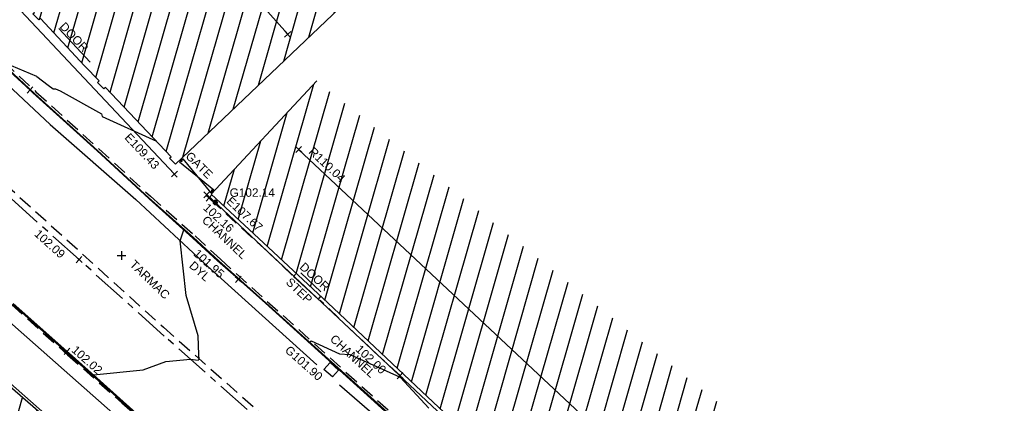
# Model space of a CAD drawing. Extents: x 635157 to 635442, y 694407 to 694910.
# Tile 81 of 104: x 635365 to 635400, y 694551 to 694565. Entities that reach past the tile are written whole.
import ezdxf

# ---------------------------------------------------------------- set-up
doc = ezdxf.new("R2010")
doc.units = 0
doc.header["$MEASUREMENT"] = 0
doc.linetypes.add('CENTER', pattern=[2, 1.25, -0.25, 0.25, -0.25])
doc.linetypes.add('DASHED', pattern=[0.75, 0.5, -0.25])
doc.layers.get('0').update_dxf_attribs({"color": 12, "linetype": 'CONTINUOUS'})
for name, color, linetype in [('BUILDING', 5, 'CONTINUOUS'), ('CHANGE_OF_SURFACE', 7, 'DASHED'), ('CHANNEL', 151, 'DASHED'), ('CHANNEL_LVL', 151, 'CONTINUOUS'), ('CHANNEL_TXT', 151, 'CONTINUOUS'), ('CONTOURS_INDEX', 4, 'CONTINUOUS'), ('CONTOURS_MINOR', 132, 'CONTINUOUS'), ('DOOR', 7, 'CONTINUOUS'), ('DOOR_TXT', 7, 'CONTINUOUS'), ('EAVE', 3, 'CONTINUOUS'), ('EAVE_LVL', 3, 'CONTINUOUS'), ('GATE', 7, 'CONTINUOUS'), ('GATE_TXT', 7, 'CONTINUOUS'), ('GULLY', 151, 'CONTINUOUS'), ('GULLY_LVL', 151, 'CONTINUOUS'), ('HATCHING', 4, 'CONTINUOUS'), ('KERB_BOTTOM', 172, 'CONTINUOUS'), ('KERB_BOTTOM_LVL', 172, 'CONTINUOUS'), ('KERB_TOP', 2, 'CONTINUOUS'), ('MARKINGS_DASHED_WHITE', 9, 'DASHED'), ('MARKINGS_DOUBLE_YELLOW', 9, 'CONTINUOUS'), ('MARKINGS_DOUBLE_YELLOW_TXT', 9, 'CONTINUOUS'), ('OVERHEAD_ELECTRIC', 1, 'OH_ELEC'), ('RIDGE', 6, 'CONTINUOUS'), ('RIDGE_LVL', 6, 'CONTINUOUS'), ('ROAD_CROWNLINE', 212, 'CENTER'), ('ROAD_CROWNLINE_LVL', 212, 'CONTINUOUS'), ('STEPS', 7, 'CONTINUOUS'), ('STEPS_TXT', 7, 'CONTINUOUS'), ('TEXT', 7, 'CONTINUOUS'), ('TEXT_TXT', 7, 'CONTINUOUS')]:
    doc.layers.add(name, color=color, linetype=linetype)
doc.styles.add('Arial', font='arial.ttf')
doc.linetypes.add('OH_ELEC', pattern='A,4,-0.4,["OE",Arial,S=0.36,R=0,X=0,Y=-0.18],-1.2', length=5.6)

# ---------------------------------------------------------------- blocks, each defined once
blk = doc.blocks.new('MH_CIR2')
at = {"color": 0, "linetype": 'ByBlock', "flags": 128}
for points in [[(0.5, 0), (0.475, 0.154), (0.404, 0.293), (0.293, 0.404), (0.154, 0.475), (0, 0.5), (-0.154, 0.475), (-0.293, 0.404), (-0.404, 0.293), (-0.475, 0.154), (-0.5, 0), (-0.475, -0.154), (-0.404, -0.293), (-0.293, -0.404), (-0.154, -0.475), (0, -0.5), (0.154, -0.475), (0.293, -0.404), (0.404, -0.293), (0.475, -0.154)], [(-0.499, -0.033), (0.033, 0.499)], [(-0.496, 0.06), (-0.06, 0.496)], [(-0.488, -0.111), (0.111, 0.488)], [(-0.467, -0.18), (0.18, 0.467)], [(-0.467, 0.179), (-0.179, 0.467)], [(-0.438, -0.241), (0.241, 0.438)], [(-0.403, -0.296), (0.296, 0.403)], [(-0.362, -0.345), (0.345, 0.362)], [(-0.315, -0.388), (0.388, 0.315)], [(-0.263, -0.425), (0.425, 0.263)], [(-0.204, -0.456), (0.456, 0.204)], [(-0.138, -0.48), (0.48, 0.138)], [(-0.064, -0.496), (0.496, 0.064)], [(0.5, 0), (0.475, -0.154)], [(0.022, -0.5), (0.5, -0.022)], [(0.128, -0.483), (0.483, -0.128)], [(0.305, -0.396), (0.396, -0.305)]]:
    blk.add_lwpolyline(points, dxfattribs=at)
blk = doc.blocks.new('GATE')
at = {"color": 0, "linetype": 'ByBlock', "flags": 128}
for points in [[(-0.450902, 0), (-0.451904, 0.007014), (-0.455912, 0.014028), (-0.460922, 0.019038), (-0.467936, 0.023046), (-0.475952, 0.024048), (-0.482966, 0.023046), (-0.48998, 0.019038), (-0.49499, 0.014028), (-0.498998, 0.007014), (-0.5, 0), (-0.498998, -0.007014), (-0.49499, -0.014028), (-0.48998, -0.019038), (-0.482966, -0.023046), (-0.475952, -0.024048), (-0.467936, -0.023046), (-0.460922, -0.019038), (-0.455912, -0.014028), (-0.451904, -0.007014)], [(-0.475952, 0.024048), (-0.475952, 0.078156), (0.475952, -0.078156), (0.475952, -0.024048)], [(-0.475952, -0.024048), (-0.475952, -0.078156), (0.475952, 0.078156), (0.475952, 0.024048)], [(-0.450902, 0), (-0.451904, -0.007014)], [(0.5, 0), (0.498998, 0.007014), (0.49499, 0.014028), (0.48998, 0.019038), (0.482966, 0.023046), (0.475952, 0.024048), (0.467936, 0.023046), (0.460922, 0.019038), (0.455912, 0.014028), (0.451904, 0.007014), (0.450902, 0), (0.451904, -0.007014), (0.455912, -0.014028), (0.460922, -0.019038), (0.467936, -0.023046), (0.475952, -0.024048), (0.482966, -0.023046), (0.48998, -0.019038), (0.49499, -0.014028), (0.498998, -0.007014)], [(0.5, 0), (0.498998, -0.007014)]]:
    blk.add_lwpolyline(points, dxfattribs=at)
blk = doc.blocks.new('SPOT')
at = {"color": 0, "linetype": 'ByBlock', "flags": 128}
for points in [[(-0.5, 0), (0.5, 0)], [(0, 0.5), (0, -0.5)]]:
    blk.add_lwpolyline(points, dxfattribs=at)

msp = doc.modelspace()

# ---------------------------------------------------------------- hatches: boundary and pattern name
at = {"layer": 'HATCHING'}
h = msp.add_hatch(dxfattribs=at)
h.set_pattern_fill('ANSI31', color=256, scale=5, angle=29)
h.paths.add_polyline_path([(635383.126, 694537.127), (635382.391, 694536.475), (635381.168, 694537.559), (635378.803, 694539.603), (635377.697, 694540.605), (635376.515, 694541.589), (635376.514, 694541.59), (635376.065, 694542.029), (635373.987, 694543.865), (635373.671, 694544.157), (635373.693, 694544.198), (635373.551, 694544.328), (635373.524, 694544.32), (635373.178, 694544.642), (635373.159, 694544.718), (635372.124, 694545.63), (635372.1, 694545.61), (635371.283, 694546.33), (635371.227, 694546.318), (635369.901, 694547.492), (635369.938, 694547.529), (635369.546, 694547.897), (635369.499, 694547.853), (635368.188, 694549.046), (635368.212, 694549.07), (635368.073, 694549.191), (635368.092, 694549.213), (635367.926, 694549.353), (635367.877, 694549.313), (635367.688, 694549.495), (635364.724, 694552.073), (635361.764, 694554.59), (635361.016, 694555.235), (635357.697, 694551.62), (635390.62, 694521.424), (635394.389, 694524.659), (635390.764, 694528.774), (635386.933, 694532.877)])
h.paths.add_polyline_path([(635375.04, 694542.238), (635375.038, 694542.236), (635375.047, 694542.235)], flags=16)
h.paths.add_polyline_path([(635375.144, 694542.302), (635375.145, 694542.303), (635375.145, 694542.305)], flags=16)
h.paths.add_polyline_path([(635375.023, 694542.248), (635375.009, 694542.261), (635375.114, 694542.367), (635375.129, 694542.354)], flags=16)
h.paths.add_polyline_path([(635374.783, 694542.419), (635374.781, 694542.417), (635374.79, 694542.416)], flags=16)
h.paths.add_polyline_path([(635374.887, 694542.483), (635374.888, 694542.484), (635374.888, 694542.486)], flags=16)
h.paths.add_polyline_path([(635374.766, 694542.429), (635374.752, 694542.442), (635374.857, 694542.548), (635374.872, 694542.535)], flags=16)
h.paths.add_polyline_path([(635392.055, 694548.539), (635387.634, 694544.147), (635388.401, 694543.446), (635391.278, 694540.784), (635393.592, 694538.676), (635395.105, 694537.24), (635396.963, 694535.426), (635399.097, 694533.362), (635400.928, 694531.6), (635403.176, 694529.45), (635405.722, 694526.928), (635409.553, 694522.994), (635413.791, 694527.117)])
h.paths.add_polyline_path([(635375.884, 694562.701), (635372.131, 694558.679), (635373.989, 694556.946), (635376.276, 694554.813), (635380.019, 694551.291), (635381.717, 694549.708), (635383.835, 694547.728), (635385.857, 694545.85), (635390.685, 694550.853)])
h.paths.add_polyline_path([(635363.024, 694587.399), (635356.617, 694581.318), (635356.773, 694581.157), (635356.004, 694580.237), (635355.585, 694579.218), (635355.426, 694578.119), (635355.577, 694577.002), (635355.984, 694576.012), (635356.678, 694575.139), (635356.485, 694574.958), (635356.693, 694574.735), (635356.754, 694574.799), (635358.757, 694572.674), (635358.7, 694572.622), (635358.909, 694572.399), (635358.962, 694572.456), (635360.656, 694570.655), (635361.072, 694570.225), (635361.009, 694570.162), (635361.215, 694569.938), (635361.283, 694569.994), (635363.472, 694567.669), (635363.411, 694567.617), (635363.617, 694567.394), (635363.675, 694567.448), (635365.854, 694565.13), (635365.798, 694565.078), (635366.007, 694564.862), (635366.068, 694564.916), (635367.636, 694563.237), (635368.156, 694562.701), (635368.092, 694562.642), (635368.313, 694562.412), (635368.377, 694562.463), (635370.712, 694560.002), (635370.654, 694559.955), (635370.864, 694559.74), (635376.69, 694565.287)])
h.paths.add_polyline_path([(635340.843, 694609.097), (635310.668, 694641.242), (635260.998, 694711.13), (635254.794, 694707.967), (635254.982, 694707.577), (635255.037, 694707.594), (635255.163, 694707.314), (635255.303, 694707.369), (635255.766, 694706.482), (635255.619, 694706.411), (635256.092, 694705.42), (635256.628, 694704.271), (635257.33, 694702.895), (635257.783, 694701.937), (635258.364, 694700.775), (635258.996, 694699.481), (635259.124, 694699.553), (635259.626, 694698.518), (635259.497, 694698.455), (635260.193, 694697.018), (635260.144, 694696.981), (635260.329, 694696.616), (635260.381, 694696.631), (635261.009, 694695.748), (635262.602, 694693.558), (635263.275, 694692.54), (635263.528, 694692.702), (635264.494, 694691.381), (635264.227, 694691.194), (635264.297, 694691.118), (635264.252, 694691.086), (635265.225, 694689.727), (635267.498, 694686.442), (635267.479, 694686.428), (635267.607, 694686.268), (635267.788, 694686.376), (635269.1, 694684.707), (635268.869, 694684.547), (635269.504, 694683.685), (635269.543, 694683.712), (635270.354, 694682.607), (635270.491, 694682.511), (635270.671, 694682.43), (635270.847, 694682.401), (635271.107, 694682.488), (635271.918, 694681.42), (635272.84, 694680.278), (635272.364, 694679.954), (635272.854, 694679.329), (635272.812, 694679.297), (635272.932, 694679.124), (635273.014, 694679.177), (635273.648, 694678.217), (635273.694, 694678.243), (635274.241, 694677.393), (635274.322, 694677.452), (635274.91, 694676.606), (635274.861, 694676.575), (635274.92, 694676.482), (635276.416, 694674.246), (635277.193, 694673.114), (635278.058, 694671.847), (635279.242, 694670.079), (635279.079, 694669.979), (635279.249, 694669.748), (635279.32, 694669.803), (635279.542, 694669.455), (635279.651, 694669.54), (635282.053, 694666.055), (635281.964, 694665.988), (635282.084, 694665.805), (635282.134, 694665.84), (635282.536, 694665.275), (635282.487, 694665.236), (635282.613, 694665.058), (635282.682, 694665.104), (635283.819, 694663.481), (635283.741, 694663.42), (635283.859, 694663.248), (635283.93, 694663.291), (635284.117, 694662.979), (635284.029, 694662.9), (635284.165, 694662.734), (635284.275, 694662.815), (635285.778, 694660.802), (635285.666, 694660.718), (635285.705, 694660.654), (635285.764, 694660.703), (635286.193, 694660.137), (635286.93, 694659.112), (635288.509, 694656.867), (635289.051, 694656.088), (635290.225, 694654.445), (635290.724, 694653.781), (635292.372, 694651.445), (635293.989, 694649.178), (635296.004, 694646.335), (635295.947, 694646.294), (635296.987, 694644.887), (635298.142, 694643.179), (635299.048, 694641.89), (635299.21, 694641.681), (635300.475, 694640.048), (635301.031, 694639.284), (635302.386, 694637.532), (635304.433, 694634.847), (635304.403, 694634.821), (635304.583, 694634.617), (635304.626, 694634.651), (635306.232, 694632.553), (635306.822, 694631.695), (635306.918, 694631.74), (635306.955, 694631.718), (635307.058, 694631.782), (635307.945, 694630.615), (635308.029, 694630.507), (635308.555, 694629.816), (635308.651, 694629.703), (635308.717, 694629.612), (635309.21, 694628.764), (635309.273, 694628.57), (635309.343, 694628.377), (635309.955, 694627.62), (635311.07, 694628.5), (635311.462, 694627.992), (635311.401, 694627.955), (635311.521, 694627.794), (635311.582, 694627.838), (635312.298, 694626.916), (635312.23, 694626.858), (635312.347, 694626.703), (635312.411, 694626.747), (635313.011, 694625.977), (635312.943, 694625.923), (635313.061, 694625.762), (635313.122, 694625.806), (635313.639, 694625.127), (635313.58, 694625.083), (635313.691, 694624.924), (635313.764, 694624.97), (635314.35, 694624.186), (635314.284, 694624.142), (635314.403, 694623.987), (635314.462, 694624.024), (635315.019, 694623.294), (635314.962, 694623.257), (635315.075, 694623.095), (635315.122, 694623.129), (635315.752, 694622.303), (635315.693, 694622.247), (635315.82, 694622.102), (635315.889, 694622.154), (635316.357, 694621.544), (635317.722, 694619.845), (635318.742, 694618.632), (635319.225, 694618.053), (635319.524, 694617.632), (635320.928, 694615.953), (635322.544, 694614.007), (635323.254, 694613.14), (635323.203, 694613.102), (635323.369, 694612.916), (635323.489, 694613.036), (635325.36, 694610.767), (635325.953, 694610.086), (635325.771, 694609.939), (635325.938, 694609.75), (635326.002, 694609.776), (635327.112, 694608.412), (635328.448, 694606.818), (635329.242, 694605.88), (635329.34, 694605.73), (635329.773, 694605.271), (635329.862, 694605.34), (635331.264, 694603.652), (635331.085, 694603.49), (635331.153, 694603.397), (635331.247, 694603.446), (635331.543, 694603.11), (635331.433, 694603.021), (635331.597, 694602.826), (635331.705, 694602.906), (635332.418, 694602.056), (635332.994, 694601.365), (635335.075, 694598.87), (635334.94, 694598.76), (635335.115, 694598.559), (635335.237, 694598.656), (635335.362, 694598.51), (635335.332, 694598.483), (635336.798, 694596.765), (635336.874, 694596.826), (635337.55, 694596.014), (635337.477, 694595.946), (635339.6, 694593.424), (635340.215, 694592.695), (635340.284, 694592.75), (635340.984, 694591.926), (635340.903, 694591.872), (635341.801, 694590.804), (635341.881, 694590.867), (635342.556, 694590.041), (635342.482, 694589.987), (635343.585, 694588.723), (635344.318, 694589.348), (635353.835, 694597.429)])
h.paths.add_polyline_path([(635382.744, 694536.758), (635383.892, 694535.484), (635384.233, 694535.791), (635383.086, 694537.065)], flags=24)
h.paths.add_polyline_path([(635381.965, 694534.404), (635383.024, 694533.025), (635383.388, 694533.305), (635382.33, 694534.683)], flags=24)
h.paths.add_polyline_path([(635372.431, 694540.666), (635373.727, 694539.508), (635374.034, 694539.851), (635372.738, 694541.009)], flags=24)
h.paths.add_polyline_path([(635365.816, 694546.463), (635367.09, 694545.282), (635367.402, 694545.619), (635366.128, 694546.8)], flags=24)
h.paths.add_polyline_path([(635359.556, 694551.748), (635360.86, 694550.599), (635361.164, 694550.944), (635359.86, 694552.093)], flags=24)
h.paths.add_polyline_path([(635393.406, 694524.392), (635394.138, 694524.392), (635394.138, 694524.842), (635393.406, 694524.842)], flags=24)
h.paths.add_polyline_path([(635373.073, 694543.169), (635373.806, 694543.169), (635373.806, 694543.619), (635373.073, 694543.619)], flags=24)
h.paths.add_polyline_path([(635366.503, 694549.035), (635367.235, 694549.035), (635367.235, 694549.485), (635366.503, 694549.485)], flags=24)
h.paths.add_polyline_path([(635374.002, 694541.799), (635374.897, 694541.799), (635374.897, 694542.249), (635374.002, 694542.249)], flags=24)
h.paths.add_polyline_path([(635380.612, 694536.067), (635382.608, 694536.067), (635382.608, 694536.533), (635380.612, 694536.533)], flags=24)
h.paths.add_polyline_path([(635361.368, 694554.115), (635362.457, 694553.216), (635362.753, 694553.576), (635361.664, 694554.474)], flags=24)
h.paths.add_polyline_path([(635371.614, 694545.258), (635372.643, 694544.29), (635372.962, 694544.629), (635371.933, 694545.597)], flags=24)
h.paths.add_polyline_path([(635378.099, 694539.452), (635379.136, 694538.494), (635379.452, 694538.836), (635378.415, 694539.794)], flags=24)
h.paths.add_polyline_path([(635385.395, 694533.514), (635386.396, 694532.517), (635386.725, 694532.847), (635385.724, 694533.844)], flags=24)
h.paths.add_polyline_path([(635389.274, 694529.463), (635390.229, 694528.423), (635390.572, 694528.738), (635389.616, 694529.778)], flags=24)
h.paths.add_polyline_path([(635387.681, 694544.171), (635388.946, 694543.014), (635389.256, 694543.353), (635387.991, 694544.51)], flags=24)
h.paths.add_polyline_path([(635394.829, 694537.606), (635396.057, 694536.41), (635396.378, 694536.74), (635395.149, 694537.936)], flags=24)
h.paths.add_polyline_path([(635408.09, 694524.636), (635409.301, 694523.422), (635409.627, 694523.747), (635408.416, 694524.961)], flags=24)
h.paths.add_polyline_path([(635390.548, 694545.749), (635391.829, 694544.575), (635392.14, 694544.914), (635390.859, 694546.088)], flags=24)
h.paths.add_polyline_path([(635397.846, 694539.777), (635399.094, 694538.569), (635399.414, 694538.899), (635398.166, 694540.108)], flags=24)
h.paths.add_polyline_path([(635404.16, 694532.598), (635405.384, 694531.365), (635405.71, 694531.689), (635404.486, 694532.922)], flags=24)
h.paths.add_polyline_path([(635394.539, 694537.736), (635395.271, 694537.736), (635395.271, 694538.186), (635394.539, 694538.186)], flags=25)
h.paths.add_polyline_path([(635390.658, 694541.517), (635391.702, 694540.565), (635392.015, 694540.909), (635390.972, 694541.861)], flags=24)
h.paths.add_polyline_path([(635398.212, 694534.418), (635399.253, 694533.464), (635399.568, 694533.807), (635398.526, 694534.761)], flags=24)
h.paths.add_polyline_path([(635406.678, 694526.264), (635407.691, 694525.28), (635408.016, 694525.614), (635407.002, 694526.598)], flags=24)
h.paths.add_polyline_path([(635372.537, 694558.388), (635373.787, 694557.214), (635374.102, 694557.549), (635372.852, 694558.723)], flags=24)
h.paths.add_polyline_path([(635375.46, 694560.145), (635376.727, 694558.956), (635377.042, 694559.292), (635375.774, 694560.48)], flags=24)
h.paths.add_polyline_path([(635385.524, 694550.725), (635386.792, 694549.536), (635387.106, 694549.872), (635385.839, 694551.06)], flags=24)
h.paths.add_polyline_path([(635385.34, 694546.201), (635386.072, 694546.201), (635386.072, 694546.651), (635385.34, 694546.651)], flags=25)
h.paths.add_polyline_path([(635372.71, 694558.5), (635374.473, 694558.5), (635374.473, 694558.966), (635372.71, 694558.966)], flags=24)
h.paths.add_polyline_path([(635375.135, 694556.049), (635376.179, 694555.097), (635376.493, 694555.441), (635375.449, 694556.393)], flags=24)
h.paths.add_polyline_path([(635381.928, 694549.628), (635382.961, 694548.665), (635383.279, 694549.006), (635382.245, 694549.968)], flags=24)
h.paths.add_polyline_path([(635368.921, 694560.667), (635370.096, 694559.419), (635370.431, 694559.735), (635369.255, 694560.983)], flags=9)
h.paths.add_polyline_path([(635373.432, 694566.114), (635374.592, 694564.82), (635374.934, 694565.126), (635373.775, 694566.421)], flags=24)
h.paths.add_polyline_path([(635358.701, 694582.255), (635359.861, 694580.96), (635360.203, 694581.267), (635359.044, 694582.561)], flags=24)
h.paths.add_polyline_path([(635371.083, 694559.997), (635372.004, 694559.085), (635372.332, 694559.415), (635371.411, 694560.327)], flags=9)
h.paths.add_polyline_path([(635358.317, 694572.055), (635359.314, 694571.088), (635359.638, 694571.422), (635358.641, 694572.389)], flags=25)
h.paths.add_polyline_path([(635359.634, 694572.058), (635360.605, 694571.032), (635360.943, 694571.352), (635359.972, 694572.378)], flags=24)
h.paths.add_polyline_path([(635366.612, 694564.608), (635367.582, 694563.581), (635367.921, 694563.901), (635366.951, 694564.928)], flags=24)
h.paths.add_polyline_path([(635277.397, 694671.63), (635278.358, 694670.21), (635278.738, 694670.467), (635277.778, 694671.887)], flags=25)
h.paths.add_polyline_path([(635289.693, 694653.977), (635290.679, 694652.575), (635291.055, 694652.839), (635290.068, 694654.241)], flags=25)
h.paths.add_polyline_path([(635321.171, 694614.358), (635322.266, 694613.039), (635322.619, 694613.332), (635321.524, 694614.652)], flags=25)
h.paths.add_polyline_path([(635326.786, 694607.556), (635327.879, 694606.235), (635328.233, 694606.528), (635327.141, 694607.849)], flags=25)
h.paths.add_polyline_path([(635334.893, 694597.806), (635335.995, 694596.492), (635336.347, 694596.787), (635335.245, 694598.101)], flags=25)
h.paths.add_polyline_path([(635328.987, 694605.239), (635330.079, 694603.916), (635330.433, 694604.209), (635329.342, 694605.531)], flags=25)
h.paths.add_polyline_path([(635310.623, 694628.146), (635311.638, 694626.764), (635312.009, 694627.037), (635310.993, 694628.418)], flags=25)
h.paths.add_polyline_path([(635308.013, 694629.017), (635309.051, 694627.653), (635309.417, 694627.931), (635308.379, 694629.296)], flags=25)
h.paths.add_polyline_path([(635287.822, 694656.716), (635288.803, 694655.31), (635289.18, 694655.573), (635288.199, 694656.979)], flags=25)
h.paths.add_polyline_path([(635289.3, 694661.422), (635290.306, 694660.008), (635290.674, 694660.27), (635289.668, 694661.684)], flags=24)
h.paths.add_polyline_path([(635287.328, 694664.72), (635288.335, 694663.307), (635288.703, 694663.569), (635287.696, 694664.982)], flags=24)
h.paths.add_polyline_path([(635276.791, 694679.468), (635277.799, 694678.053), (635278.174, 694678.32), (635277.165, 694679.735)], flags=24)
h.paths.add_polyline_path([(635263.589, 694698.107), (635264.562, 694696.668), (635264.943, 694696.925), (635263.969, 694698.365)], flags=24)
h.paths.add_polyline_path([(635300.234, 694646.926), (635301.227, 694645.5), (635301.604, 694645.763), (635300.611, 694647.189)], flags=24)
h.paths.add_polyline_path([(635314.377, 694630.573), (635315.421, 694629.184), (635315.789, 694629.46), (635314.745, 694630.85)], flags=24)
h.paths.add_polyline_path([(635302.728, 694644.374), (635303.77, 694642.983), (635304.138, 694643.258), (635303.097, 694644.65)], flags=24)
h.paths.add_polyline_path([(635306.117, 694640.277), (635307.141, 694638.874), (635307.513, 694639.145), (635306.488, 694640.548)], flags=24)
h.paths.add_polyline_path([(635321.417, 694621.193), (635322.521, 694619.851), (635322.876, 694620.143), (635321.772, 694621.485)], flags=24)
h.paths.add_polyline_path([(635326.11, 694614.754), (635327.214, 694613.412), (635327.569, 694613.704), (635326.465, 694615.046)], flags=24)
h.paths.add_polyline_path([(635332.721, 694606.876), (635333.831, 694605.539), (635334.185, 694605.833), (635333.075, 694607.17)], flags=24)
h.paths.add_polyline_path([(635339.319, 694599.986), (635340.436, 694598.655), (635340.788, 694598.95), (635339.671, 694600.282)], flags=24)
h.paths.add_polyline_path([(635344.525, 694593.796), (635345.642, 694592.464), (635345.994, 694592.759), (635344.877, 694594.091)], flags=24)
h.paths.add_polyline_path([(635344.311, 694589.488), (635345.109, 694588.467), (635345.476, 694588.754), (635344.677, 694589.775)], flags=9)
h.paths.add_polyline_path([(635323.733, 694611.065), (635324.661, 694609.969), (635325.016, 694610.27), (635324.088, 694611.366)], flags=25)
h.paths.add_polyline_path([(635296.758, 694643.381), (635297.593, 694642.213), (635297.971, 694642.483), (635297.136, 694643.651)], flags=25)
h.paths.add_polyline_path([(635294.822, 694647.95), (635295.559, 694647.95), (635295.559, 694648.416), (635294.822, 694648.416)], flags=25)
h.paths.add_polyline_path([(635290.196, 694654.343), (635290.928, 694654.343), (635290.928, 694654.793), (635290.196, 694654.793)], flags=25)
h.paths.add_polyline_path([(635294.588, 694648.28), (635295.32, 694648.28), (635295.32, 694648.73), (635294.588, 694648.73)], flags=25)
h.paths.add_polyline_path([(635306.518, 694632.205), (635307.25, 694632.205), (635307.25, 694632.655), (635306.518, 694632.655)], flags=24)
h.paths.add_polyline_path([(635317.842, 694619.703), (635318.574, 694619.703), (635318.574, 694620.153), (635317.842, 694620.153)], flags=25)
h.paths.add_polyline_path([(635329.711, 694605.428), (635330.444, 694605.428), (635330.444, 694605.878), (635329.711, 694605.878)], flags=24)
h.paths.add_polyline_path([(635343.261, 694589.056), (635343.993, 694589.056), (635343.993, 694589.506), (635343.261, 694589.506)], flags=25)
h.paths.add_polyline_path([(635309.576, 694628.379), (635310.617, 694628.379), (635310.617, 694628.844), (635309.576, 694628.844)], flags=24)
h.paths.add_polyline_path([(635340.2, 694590.968), (635341.541, 694589.522), (635341.882, 694589.838), (635340.541, 694591.284)], flags=25)
h.paths.add_polyline_path([(635340.442, 694591.192), (635341.687, 694589.849), (635342.028, 694590.166), (635340.783, 694591.509)], flags=25)
h.paths.add_polyline_path([(635286.101, 694660.506), (635286.917, 694659.353), (635287.297, 694659.622), (635286.481, 694660.775)], flags=24)
h.paths.add_polyline_path([(635289.117, 694656.561), (635289.897, 694655.383), (635290.285, 694655.64), (635289.505, 694656.818)], flags=24)
h.paths.add_polyline_path([(635292.723, 694652.123), (635293.489, 694650.936), (635293.88, 694651.188), (635293.115, 694652.375)], flags=24)
h.paths.add_polyline_path([(635295.154, 694647.899), (635295.962, 694646.741), (635296.343, 694647.007), (635295.536, 694648.166)], flags=24)
h.paths.add_polyline_path([(635301.236, 694639.307), (635302.063, 694638.162), (635302.44, 694638.434), (635301.614, 694639.58)], flags=24)
h.paths.add_polyline_path([(635305.299, 694634.449), (635306.127, 694633.305), (635306.504, 694633.578), (635305.676, 694634.722)], flags=24)
h.paths.add_polyline_path([(635308.082, 694631.11), (635308.937, 694629.986), (635309.308, 694630.268), (635308.453, 694631.392)], flags=24)
h.paths.add_polyline_path([(635311.392, 694628.453), (635312.221, 694627.31), (635312.598, 694627.583), (635311.768, 694628.726)], flags=24)
h.paths.add_polyline_path([(635312.542, 694627.118), (635313.388, 694625.987), (635313.761, 694626.267), (635312.914, 694627.397)], flags=24)
h.paths.add_polyline_path([(635316.603, 694621.593), (635317.465, 694620.474), (635317.834, 694620.758), (635316.972, 694621.877)], flags=24)
h.paths.add_polyline_path([(635319.39, 694617.975), (635320.316, 694616.908), (635320.668, 694617.214), (635319.742, 694618.28)], flags=24)
h.paths.add_polyline_path([(635322.822, 694613.451), (635323.56, 694613.451), (635323.56, 694613.917), (635322.822, 694613.917)], flags=25)
h.paths.add_polyline_path([(635325.193, 694611.233), (635326.081, 694610.134), (635326.443, 694610.427), (635325.555, 694611.526)], flags=24)
h.paths.add_polyline_path([(635328.547, 694606.999), (635329.5, 694605.957), (635329.844, 694606.271), (635328.891, 694607.313)], flags=24)
h.paths.add_polyline_path([(635330.018, 694605.16), (635330.94, 694604.09), (635331.293, 694604.393), (635330.371, 694605.464)], flags=24)
h.paths.add_polyline_path([(635332.93, 694601.622), (635333.842, 694600.543), (635334.197, 694600.844), (635333.286, 694601.923)], flags=24)
h.paths.add_polyline_path([(635338.789, 694594.985), (635339.747, 694593.947), (635340.09, 694594.263), (635339.131, 694595.301)], flags=24)
h.paths.add_polyline_path([(635271.708, 694679.383), (635272.751, 694678.025), (635273.109, 694678.301), (635272.066, 694679.658)], flags=25)
h.paths.add_polyline_path([(635283.749, 694662.265), (635284.714, 694660.848), (635285.094, 694661.106), (635284.129, 694662.524)], flags=25)
h.paths.add_polyline_path([(635267.26, 694685.32), (635268.305, 694683.96), (635268.669, 694684.24), (635267.625, 694685.6)], flags=25)
h.paths.add_polyline_path([(635258.819, 694698.181), (635259.576, 694696.643), (635259.989, 694696.846), (635259.231, 694698.384)], flags=25)
h.paths.add_polyline_path([(635254.141, 694707.654), (635254.898, 694706.116), (635255.31, 694706.319), (635254.553, 694707.857)], flags=9)
h.paths.add_polyline_path([(635261.038, 694702.064), (635261.816, 694700.513), (635262.22, 694700.715), (635261.442, 694702.266)], flags=24)
h.paths.add_polyline_path([(635257.727, 694708.913), (635258.469, 694707.341), (635258.885, 694707.537), (635258.143, 694709.109)], flags=24)
h.paths.add_polyline_path([(635272.596, 694679.499), (635273.474, 694680.057), (635273.224, 694680.45), (635272.346, 694679.892)], flags=25)
h.paths.add_polyline_path([(635282.458, 694665.472), (635283.283, 694664.325), (635283.661, 694664.597), (635282.836, 694665.744)], flags=24)
h.paths.add_polyline_path([(635280.995, 694668.931), (635281.819, 694667.784), (635282.197, 694668.055), (635281.373, 694669.203)], flags=24)
h.paths.add_polyline_path([(635277.625, 694673.751), (635278.387, 694672.561), (635278.779, 694672.812), (635278.017, 694674.002)], flags=24)
h.paths.add_polyline_path([(635274.282, 694677.729), (635275.121, 694676.592), (635275.496, 694676.869), (635274.657, 694678.005)], flags=24)
h.paths.add_polyline_path([(635273.195, 694679.797), (635274.051, 694678.674), (635274.422, 694678.956), (635273.565, 694680.079)], flags=24)
h.paths.add_polyline_path([(635271.568, 694682.18), (635272.401, 694681.039), (635272.777, 694681.314), (635271.944, 694682.455)], flags=24)
h.paths.add_polyline_path([(635265.934, 694690.424), (635266.72, 694689.25), (635267.107, 694689.509), (635266.321, 694690.683)], flags=24)
h.paths.add_polyline_path([(635263.542, 694692.787), (635264.367, 694691.64), (635264.745, 694691.912), (635263.92, 694693.059)], flags=24)
h.paths.add_polyline_path([(635259.047, 694699.801), (635259.71, 694698.554), (635260.122, 694698.773), (635259.458, 694700.02)], flags=24)
h.paths.add_polyline_path([(635256.657, 694704.671), (635257.329, 694703.429), (635257.738, 694703.651), (635257.066, 694704.893)], flags=24)
h.paths.add_polyline_path([(635255.185, 694707.631), (635255.853, 694706.387), (635256.264, 694706.607), (635255.595, 694707.852)], flags=24)
h.paths.add_polyline_path([(635285.757, 694661.734), (635286.652, 694661.734), (635286.652, 694662.184), (635285.757, 694662.184)], flags=24)
h.paths.add_polyline_path([(635256.761, 694701.55), (635257.738, 694699.836), (635258.143, 694700.067), (635257.166, 694701.781)], flags=25)
h.paths.add_polyline_path([(635257.048, 694701.714), (635257.575, 694700.79), (635257.979, 694701.02), (635257.452, 694701.944)], flags=25)

# ---------------------------------------------------------------- linework, layer by layer
at = {"layer": 'BUILDING'}
for points in [[(635376.69, 694565.287, 102.194), (635370.864, 694559.74, 102.194), (635370.654, 694559.955, 102.218), (635370.712, 694560.002, 102.229), (635368.377, 694562.463, 102.322), (635368.313, 694562.412, 102.307), (635368.092, 694562.642, 102.319), (635368.156, 694562.701, 102.336), (635367.636, 694563.237, 102.346), (635366.068, 694564.916, 102.371), (635366.007, 694564.862, 102.364), (635365.798, 694565.078, 102.376), (635365.854, 694565.13, 102.383), (635363.675, 694567.448, 102.414), (635363.617, 694567.394, 102.408), (635363.411, 694567.617, 102.423), (635363.472, 694567.669, 102.432), (635361.283, 694569.994, 102.476), (635361.215, 694569.938, 102.471), (635361.009, 694570.162, 102.506), (635361.072, 694570.225, 102.509), (635360.666, 694570.644, 102.598)], [(635390.685, 694550.853, 101.849), (635385.857, 694545.85, 101.774), (635383.835, 694547.728, 101.953), (635381.717, 694549.708, 102.042), (635380.019, 694551.291, 102.015), (635376.276, 694554.813, 102.072), (635373.989, 694556.946, 102.128), (635372.131, 694558.679, 102.164), (635375.884, 694562.701, 102.169)], [(635367.688, 694549.495, 102.179), (635364.724, 694552.073, 102.233)]]:
    msp.add_polyline3d(points, dxfattribs=at)
at = {"layer": 'CHANGE_OF_SURFACE'}
for points in [[(635364.214, 694563.885, 102.267), (635365.908, 694562.312, 102.218), (635368.14, 694560.288, 102.17), (635369.973, 694558.602, 102.119), (635371.559, 694557.195, 102.107), (635372.459, 694556.365, 102.063), (635374.127, 694554.869, 102.036), (635376.929, 694552.35, 101.971), (635379.257, 694550.264, 101.942), (635381.716, 694548.043, 101.97), (635383.488, 694546.447, 101.806), (635385.291, 694544.779, 101.64), (635387.548, 694542.573, 101.62), (635388.818, 694541.35, 101.672), (635390.549, 694539.696, 101.627), (635392.195, 694538.123, 101.583), (635393.132, 694537.243, 101.542), (635393.565, 694536.803, 101.533)], [(635365.048, 694554.744, 102.141), (635367.033, 694552.974, 102.095), (635368.96, 694551.265, 102.064), (635370.644, 694549.753, 102.022), (635372.639, 694547.986, 101.997), (635374.163, 694546.629, 101.955), (635375.079, 694545.847, 101.937), (635376.124, 694544.875, 101.824), (635378.191, 694543.083, 101.768), (635378.637, 694542.605, 101.816), (635380.214, 694541.256, 101.806), (635381.896, 694539.71, 101.738), (635383.914, 694537.821, 101.679), (635385.954, 694535.803, 101.647), (635387.943, 694533.807, 101.573), (635389.778, 694531.887, 101.519), (635392.328, 694529.21, 101.436), (635394.101, 694527.279, 101.37), (635394.586, 694526.695, 101.384), (635395.193, 694526.065, 101.264), (635396.971, 694524.119, 101.218)]]:
    msp.add_polyline3d(points, dxfattribs=at)
at = {"layer": 'CHANNEL'}
for points in [[(635375.014, 694555.804, 102.096), (635374.131, 694556.635, 102.119), (635372.053, 694558.539, 102.16)], [(635378.842, 694552.233, 102.002), (635377.21, 694553.75, 102.035), (635376.007, 694554.909, 102.084)]]:
    msp.add_polyline3d(points, dxfattribs=at)
at = {"layer": 'CONTOURS_INDEX'}
msp.add_polyline3d([(635370.675, 694549.788, 102), (635369.004, 694551.314, 102), (635367.954, 694552.256, 102), (635369.716, 694552.443, 102), (635370.521, 694552.739, 102), (635371.395, 694552.816, 102), (635371.669, 694552.782, 102), (635371.711, 694552.823, 102), (635371.691, 694552.971, 102), (635371.669, 694553.649, 102), (635371.249, 694555.079, 102), (635371.029, 694557.018, 102), (635371.139, 694557.345, 102), (635371.157, 694557.406, 102), (635371.486, 694557.114, 102), (635372.376, 694556.313, 102), (635372.811, 694555.93, 102), (635373.643, 694555.188, 102), (635374.072, 694554.809, 102), (635374.738, 694554.211, 102), (635375.63, 694553.417, 102), (635375.68, 694553.473, 102), (635376.693, 694553.006, 102), (635377.056, 694552.984, 102), (635378.717, 694552.241, 102), (635378.856, 694552.166, 102), (635379.862, 694551.08, 102)], dxfattribs=at)
at = {"layer": 'CONTOURS_MINOR'}
msp.add_polyline3d([(635364.802, 694563.339, 102.25), (635365.929, 694562.871, 102.25), (635365.941, 694562.856, 102.25), (635366.339, 694562.543, 102.25), (635366.517, 694562.418, 102.25), (635366.599, 694562.417, 102.25), (635366.772, 694562.348, 102.25), (635368.241, 694561.528, 102.25), (635368.265, 694561.433, 102.25), (635370.185, 694560.557, 102.25)], dxfattribs=at)
at = {"layer": 'DOOR'}
for points in [[(635366.715, 694564.559, 102.392), (635367.838, 694563.363, 102.389)], [(635375.313, 694555.884, 102.187), (635376.026, 694555.21, 102.187)]]:
    msp.add_polyline3d(points, dxfattribs=at)
at = {"layer": 'EAVE'}
for points in [[(635370.827, 694559.39, 109.431), (635353.077, 694578.237, 109.478)], [(635385.815, 694545.664, 107.669), (635371.977, 694558.659, 107.672)], [(635367.242, 694549.972, 106.657), (635361.122, 694555.37, 106.666)]]:
    msp.add_polyline3d(points, dxfattribs=at)
at = {"layer": 'GULLY'}
msp.add_polyline3d([(635376.139, 694552.453, 101.895), (635376.359, 694552.7, 101.907), (635376.658, 694552.433, 101.901), (635376.438, 694552.186, 101.889)], close=True, dxfattribs=at)
at = {"layer": 'KERB_BOTTOM'}
for points in [[(635379.183, 694550.181, 101.827), (635376.811, 694552.323, 101.887), (635374.063, 694554.801, 101.931), (635373.099, 694555.658, 101.955), (635372.362, 694556.314, 101.973), (635371.484, 694557.112, 101.992), (635369.926, 694558.514, 102.03), (635368.085, 694560.213, 102.08), (635365.801, 694562.276, 102.142), (635365.692, 694562.376, 102.145), (635364.109, 694563.828, 102.191)], [(635365.097, 694554.799, 102.06), (635367.006, 694553.097, 102.016), (635367.082, 694553.029, 102.014), (635369.009, 694551.32, 101.983), (635370.693, 694549.808, 101.941), (635372.607, 694548.115, 101.911), (635372.708, 694548.022, 101.908), (635374.212, 694546.684, 101.874), (635374.474, 694546.447, 101.866), (635376.181, 694544.909, 101.815), (635380.31, 694541.301, 101.709), (635381.928, 694539.782, 101.658), (635381.947, 694539.764, 101.657), (635383.935, 694537.887, 101.61), (635386.006, 694535.855, 101.566), (635387.996, 694533.858, 101.492), (635389.046, 694532.76, 101.461), (635389.832, 694531.938, 101.438), (635392.382, 694529.26, 101.355), (635394.156, 694527.328, 101.289), (635395.587, 694525.762, 101.239), (635395.868, 694525.449, 101.23), (635396.963, 694524.23, 101.197), (635398.009, 694523.078, 101.16)]]:
    msp.add_polyline3d(points, dxfattribs=at)
at = {"layer": 'KERB_TOP'}
for points in [[(635364.163, 694563.83, 102.267), (635365.857, 694562.257, 102.218), (635368.09, 694560.233, 102.17), (635369.923, 694558.546, 102.119), (635371.508, 694557.139, 102.107), (635372.409, 694556.309, 102.063), (635374.077, 694554.813, 102.036), (635376.879, 694552.294, 101.971), (635379.207, 694550.208, 101.942), (635381.666, 694547.987, 101.97), (635383.438, 694546.392, 101.806), (635385.239, 694544.725, 101.64), (635387.496, 694542.519, 101.62), (635388.766, 694541.296, 101.672), (635390.497, 694539.642, 101.627), (635392.144, 694538.068, 101.583), (635393.08, 694537.189, 101.542), (635394.952, 694535.286, 101.505), (635396.849, 694533.397, 101.461), (635398.655, 694531.623, 101.442), (635400.408, 694529.806, 101.369)], [(635365.072, 694554.772, 102.141), (635367.057, 694553.002, 102.095), (635368.984, 694551.293, 102.064), (635370.668, 694549.781, 102.022), (635372.663, 694548.014, 101.997), (635374.187, 694546.657, 101.955), (635375.104, 694545.875, 101.937), (635376.149, 694544.902, 101.824), (635378.217, 694543.11, 101.768), (635378.663, 694542.632, 101.816), (635380.239, 694541.284, 101.806), (635381.922, 694539.737, 101.738), (635383.94, 694537.848, 101.679), (635385.98, 694535.829, 101.647), (635387.97, 694533.832, 101.573), (635389.805, 694531.913, 101.519), (635392.355, 694529.235, 101.436), (635394.129, 694527.303, 101.37), (635394.614, 694526.72, 101.384), (635395.22, 694526.09, 101.264), (635396.999, 694524.144, 101.218), (635397.981, 694523.054, 101.241)]]:
    msp.add_polyline3d(points, dxfattribs=at)
at = {"layer": 'MARKINGS_DASHED_WHITE'}
msp.add_polyline3d([(635314.845, 694608.244, 103.139), (635318.629, 694604.093, 103.042), (635326.913, 694595.404, 102.895), (635335.078, 694587.037, 102.762), (635340.212, 694582.027, 102.673), (635348.756, 694573.706, 102.521), (635355.519, 694567.402, 102.366), (635362.002, 694561.583, 102.23), (635370.435, 694553.951, 102.026), (635378.967, 694546.407, 101.852), (635387.224, 694538.74, 101.64), (635393.798, 694532.215, 101.453), (635399.967, 694525.73, 101.271), (635407.685, 694516.798, 101.057), (635413.095, 694510.244, 100.898), (635419.86, 694501.51, 100.699)], dxfattribs=at)
at = {"layer": 'MARKINGS_DOUBLE_YELLOW'}
for points in [[(635363.175, 694564.171, 102.203), (635366.418, 694561.149, 102.123), (635369.45, 694558.485, 102.039), (635371.999, 694556.117, 101.976), (635375.889, 694552.617, 101.911)], [(635376.685, 694551.909, 101.899), (635378.918, 694549.983, 101.833), (635381.46, 694547.605, 101.753), (635384.072, 694545.238, 101.685), (635386.783, 694542.646, 101.617), (635387.877, 694541.59, 101.595), (635391.732, 694537.889, 101.515)]]:
    msp.add_polyline3d(points, dxfattribs=at)
at = {"layer": 'OVERHEAD_ELECTRIC'}
msp.add_polyline3d([(635285.922, 694625.312, 110.339), (635305.263, 694608.054, 110.525), (635325.798, 694588.578, 110.433), (635345.704, 694571.146, 110.061), (635362.32, 694556.472, 109.758), (635381.367, 694539.653, 109.395), (635383.14, 694537.133, 105.712)], dxfattribs=at)
at = {"layer": 'RIDGE'}
for points in [[(635358.68, 694582.401, 113.434), (635374.85, 694564.355, 113.226)], [(635387.148, 694549.102, 110.032), (635375.239, 694560.265, 110.044)]]:
    msp.add_polyline3d(points, dxfattribs=at)
at = {"layer": 'ROAD_CROWNLINE'}
msp.add_polyline3d([(635403.309, 694521.584, 101.169), (635399.786, 694525.612, 101.255), (635396.604, 694529.001, 101.35), (635393.678, 694532.117, 101.437), (635389.613, 694536.149, 101.559), (635387.129, 694538.612, 101.633), (635382.343, 694543.013, 101.761), (635378.845, 694546.23, 101.855), (635374.913, 694549.706, 101.932), (635370.468, 694553.635, 102.018), (635367.442, 694556.352, 102.092), (635361.957, 694561.277, 102.226), (635360.005, 694563.038, 102.266), (635352.582, 694569.738, 102.42), (635352.46, 694569.848, 102.422), (635345.364, 694576.659, 102.564), (635341.352, 694580.51, 102.645), (635338.187, 694583.623, 102.699), (635331.587, 694590.115, 102.813), (635331.072, 694590.649, 102.822), (635324.124, 694597.841, 102.941)], dxfattribs=at)
at = {"layer": 'STEPS'}
for points in [[(635375.147, 694555.862, 102.095), (635375.051, 694555.755, 102.086), (635375.933, 694554.946, 102.074), (635376.025, 694555.044, 102.074)], [(635376.021, 694555.049, 102.173), (635375.933, 694554.949, 102.173), (635375.054, 694555.755, 102.176), (635375.149, 694555.861, 102.178)]]:
    msp.add_polyline3d(points, dxfattribs=at)

# ---------------------------------------------------------------- block references
at = {"layer": 'CHANNEL_LVL'}
for p, xscale, yscale, zscale, rotation in [((635372.053, 694558.539, 102.16), 0.3, 0.3, 0.3, 317.502045), ((635378.842, 694552.233, 102.002), 0.2999999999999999, 0.2999999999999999, 0.2999999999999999, 317.091492)]:
    msp.add_blockref('SPOT', p, dxfattribs=dict(at, xscale=xscale, yscale=yscale, zscale=zscale, rotation=rotation))
at = {"layer": 'EAVE_LVL', "xscale": 0.3, "yscale": 0.3, "zscale": 0.3}
for p, rotation in [((635370.827, 694559.39, 109.431), 313.283051), ((635371.977, 694558.659, 107.672), 316.799438)]:
    msp.add_blockref('SPOT', p, dxfattribs=dict(at, rotation=rotation))
at = {"layer": 'GATE', "xscale": 1.636785, "rotation": 315.284471}
msp.add_blockref('GATE', (635371.619, 694559.329, 102.194), dxfattribs=at)
at = {"layer": 'GULLY', "xscale": 0.15, "yscale": 0.15, "zscale": 0.15}
msp.add_blockref('MH_CIR2', (635372.279, 694558.385, 102.143), dxfattribs=at)
at = {"layer": 'KERB_BOTTOM_LVL', "xscale": 0.3, "yscale": 0.3, "zscale": 0.3}
for p, rotation in [((635365.692, 694562.376, 102.145), 317.471161), ((635373.099, 694555.658, 101.955), 318.3476559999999), ((635367.006, 694553.097, 102.016), 318.277008)]:
    msp.add_blockref('SPOT', p, dxfattribs=dict(at, rotation=rotation))
at = {"layer": 'RIDGE_LVL', "xscale": 0.3, "yscale": 0.3, "zscale": 0.3}
for p, rotation in [((635374.85, 694564.355, 113.226), 311.861725), ((635375.239, 694560.265, 110.044), 316.851929)]:
    msp.add_blockref('SPOT', p, dxfattribs=dict(at, rotation=rotation))
at = {"layer": 'ROAD_CROWNLINE_LVL', "xscale": 0.3, "yscale": 0.3, "zscale": 0.3, "rotation": 318.079437}
msp.add_blockref('SPOT', (635367.442, 694556.352, 102.092), dxfattribs=at)
at = {"layer": 'TEXT', "xscale": 0.3, "yscale": 0.3, "zscale": 0.3}
msp.add_blockref('SPOT', (635368.947, 694556.497, 102.058), dxfattribs=at)

# ---------------------------------------------------------------- texts
at = {"layer": 'CHANNEL_LVL', "style": 'Arial'}
for s, rotation, p in [('102.16', 317.502, (635371.824, 694558.159)), ('102.00', 317.0915, (635377.238, 694553.137))]:
    msp.add_text(s, height=0.3, rotation=rotation, dxfattribs=at).set_placement(p)
at = {"layer": 'CHANNEL_TXT', "style": 'Arial'}
for rotation, p in [(316.7377, (635371.779, 694557.722)), (317.0915, (635376.328, 694553.5))]:
    msp.add_text('CHANNEL', height=0.3, rotation=rotation, dxfattribs=at).set_placement(p)
at = {"layer": 'DOOR_TXT', "style": 'Arial'}
for rotation, p in [(313.3513, (635366.726, 694564.609)), (317.6241, (635375.248, 694556.058))]:
    msp.add_text('DOOR', height=0.3, rotation=rotation, dxfattribs=at).set_placement(p)
at = {"layer": 'EAVE_LVL', "style": 'Arial'}
for s, rotation, p in [('E109.43', 313.2831, (635369.033, 694560.668)), ('E107.67', 316.7994, (635372.649, 694558.395))]:
    msp.add_text(s, height=0.3, rotation=rotation, dxfattribs=at).set_placement(p)
at = {"layer": 'GATE_TXT', "style": 'Arial'}
msp.add_text('GATE', height=0.3, rotation=315.2845, dxfattribs=at).set_placement((635371.197, 694560.001))
at = {"layer": 'GULLY_LVL', "style": 'Arial'}
msp.add_text('G102.14', height=0.3, dxfattribs=at).set_placement((635372.788, 694558.583))
msp.add_text('G101.90', height=0.3, rotation=318.2359, dxfattribs=at).set_placement((635374.728, 694553.099))
at = {"layer": 'KERB_BOTTOM_LVL', "style": 'Arial'}
for s, rotation, p in [('101.95', 318.3477, (635371.476, 694556.526)), ('102.02', 318.277, (635367.147, 694553.105))]:
    msp.add_text(s, height=0.3, rotation=rotation, dxfattribs=at).set_placement(p)
at = {"layer": 'MARKINGS_DOUBLE_YELLOW_TXT', "style": 'Arial'}
msp.add_text('DYL', height=0.3, rotation=318.0209, dxfattribs=at).set_placement((635371.324, 694556.103))
at = {"layer": 'RIDGE_LVL', "style": 'Arial'}
msp.add_text('R110.04', height=0.3, rotation=316.8519, dxfattribs=at).set_placement((635375.571, 694560.152))
at = {"layer": 'ROAD_CROWNLINE_LVL', "style": 'Arial'}
msp.add_text('102.09', height=0.3, rotation=318.0794, dxfattribs=at).set_placement((635365.823, 694557.228))
at = {"layer": 'STEPS_TXT', "style": 'Arial'}
msp.add_text('STEP', height=0.3, rotation=316.2403, dxfattribs=at).set_placement((635374.76, 694555.521))
at = {"layer": 'TEXT_TXT', "style": 'Arial'}
msp.add_text('TARMAC', height=0.3, rotation=315.9388, dxfattribs=at).set_placement((635369.214, 694556.153))

doc.saveas('drawing.dxf')
